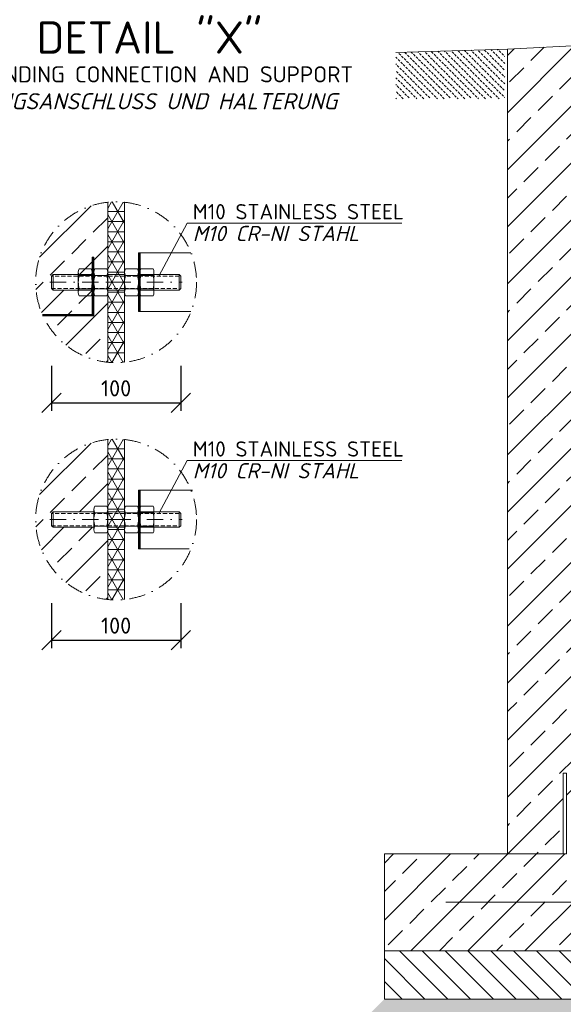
# Model space of a CAD drawing. Header units: millimetres. Extents: x -89243 to 29100, y -5468 to 8855.
# Tile 21 of 23: x 22427 to 24111, y -1216 to 1835. Entities that reach past the tile are written whole.
import ezdxf

# ---------------------------------------------------------------- set-up
doc = ezdxf.new("R2010")
doc.units = ezdxf.units.MM
doc.header["$MEASUREMENT"] = 0
doc.linetypes.add('HIDDEN', pattern=[0.375, 0.25, -0.125])
doc.linetypes.add('STRICHPUNKT2', pattern=[0.5, 0.25, -0.125, 0, -0.125])
for name, color, linetype, lineweight in [('Legende', 7, 'Continuous', 18), ('P------T2', 7, 'Continuous', 18), ('P------T7', 7, 'Continuous', 18), ('P-BS----Bem', 7, 'Continuous', 18), ('P-DERDUNG', 7, 'Continuous', 18), ('P-SSLEIX', 7, 'STRICHPUNKT2', 18), ('Verz. Bandstahl 30x3_5mm im Beton', 5, 'GRENZE1', 18)]:
    doc.layers.add(name, color=color, linetype=linetype, lineweight=lineweight)
doc.styles.get("Standard").update_dxf_attribs({"font": 'isocpeur.ttf'})
doc.linetypes.add('GRENZE1', pattern='A,6.35,-2.54,[133,ltypeshp.shx,S=2.54,R=0,X=-2.54,Y=0],-2.54,25.4', length=36.83)
doc.dimstyles.new('Kopie von ISO-25', dxfattribs={"dimscale": 20, "dimtxt": 2.5, "dimasz": 3, "dimexe": 1.25, "dimexo": 0.625, "dimgap": 1, "dimtad": 1, "dimtxsty": 'Standard', "dimcen": 2.5, "dimadec": 0, "dimazin": 0, "dimtfac": 1, "dimtmove": 0, "dimatfit": 1, "dimfxl": 0, "dimarcsym": 0})

# ---------------------------------------------------------------- blocks, each defined once
blk = doc.blocks.new('_Oblique')
at = {"color": 0, "linetype": 'ByBlock', "lineweight": -2}
blk.add_line((-0.5, -0.5), (0.5, 0.5), dxfattribs=at)
blk = doc.blocks.new('*D22')
at = {"layer": 'Defpoints', "color": 0, "lineweight": 0, "transparency": 16777216}
for p in [(22526.1, 1002.6), (22926.1, 1002.6), (22926.1, 648.1)]:
    blk.add_point(p, dxfattribs=at)
at = {"layer": 'P-BS----Bem', "color": 0, "lineweight": -2, "transparency": 16777216}
for p, q in [((22526.1, 762.6), (22526.1, 623.1)), ((22926.1, 762.6), (22926.1, 623.1)), ((22526.1, 648.1), (22926.1, 648.1))]:
    blk.add_line(p, q, dxfattribs=at)
at = {"layer": 'P-BS----Bem', "color": 0, "lineweight": -2, "transparency": 16777216, "xscale": 60, "yscale": 60, "zscale": 60, "rotation": 180}
blk.add_blockref('_Oblique', (22526.1, 648.1), dxfattribs=at)
at = {"layer": 'P-BS----Bem', "color": 0, "lineweight": -2, "transparency": 16777216, "xscale": 60, "yscale": 60, "zscale": 60}
blk.add_blockref('_Oblique', (22926.1, 648.1), dxfattribs=at)
at = {"layer": 'P-BS----Bem', "color": 0, "transparency": 16777216, "insert": (22726.1, 693.1), "char_height": 50, "attachment_point": 5}
blk.add_mtext('100', dxfattribs=at)
blk = doc.blocks.new('*D23')
at = {"layer": 'Defpoints', "color": 0, "lineweight": 0, "transparency": 16777216}
for p in [(22526.1, 267.2), (22926.1, 267.2), (22926.1, -87.3)]:
    blk.add_point(p, dxfattribs=at)
at = {"layer": 'P-BS----Bem', "color": 0, "lineweight": -2, "transparency": 16777216}
for p, q in [((22526.1, 27.2), (22526.1, -112.3)), ((22926.1, 27.2), (22926.1, -112.3)), ((22526.1, -87.3), (22926.1, -87.3))]:
    blk.add_line(p, q, dxfattribs=at)
at = {"layer": 'P-BS----Bem', "color": 0, "lineweight": -2, "transparency": 16777216, "xscale": 60, "yscale": 60, "zscale": 60, "rotation": 180}
blk.add_blockref('_Oblique', (22526.1, -87.3), dxfattribs=at)
at = {"layer": 'P-BS----Bem', "color": 0, "lineweight": -2, "transparency": 16777216, "xscale": 60, "yscale": 60, "zscale": 60}
blk.add_blockref('_Oblique', (22926.1, -87.3), dxfattribs=at)
at = {"layer": 'P-BS----Bem', "color": 0, "transparency": 16777216, "insert": (22726.1, -42.3), "char_height": 50, "attachment_point": 5}
blk.add_mtext('100', dxfattribs=at)

msp = doc.modelspace()

# ---------------------------------------------------------------- hatches: boundary and pattern name
at = {"lineweight": 9}
h = msp.add_hatch(dxfattribs=at)
h.set_pattern_fill('ANSI33', color=256, scale=500)
h.set_pattern_definition([(45, (24872.93, 360.69), (-88.388, 88.388), []), (45, (24961.32, 360.69), (-88.388, 88.388), [62.5, -31.25])])
edge = h.paths.add_edge_path()
edge.add_line((24339.429, 796.788), (24239.629, 796.788))
edge.add_line((24239.629, 796.788), (24239.629, 880.688))
edge.add_line((24239.629, 880.688), (24339.429, 880.688))
edge.add_line((24339.429, 880.688), (24339.429, 998.167))
edge.add_line((24339.429, 998.167), (24542.429, 1172.167))
edge.add_line((24542.429, 1172.167), (24542.429, 1442.688))
edge.add_line((24542.429, 1442.688), (24442.629, 1442.688))
edge.add_line((24442.629, 1442.688), (24442.629, 1526.588))
edge.add_line((24442.629, 1526.588), (24542.429, 1526.588))
edge.add_line((24542.429, 1526.588), (24542.429, 1616.388))
edge.add_line((24542.429, 1616.388), (24455.629, 1703.188))
edge.add_line((24455.629, 1703.188), (24455.629, 1743.688))
edge.add_line((24455.629, 1743.688), (24478.037, 1743.688))
edge.add_line((24478.037, 1743.688), (24478.037, 1771.188))
edge.add_line((24478.037, 1771.188), (23938.129, 1744.188))
edge.add_line((23938.129, 1744.188), (23938.129, -749.812))
edge.add_line((23938.129, -749.812), (23557.129, -749.812))
edge.add_line((23557.129, -749.812), (23557.129, -1049.812))
edge.add_line((23557.129, -1049.812), (26188.729, -1049.812))
edge.add_line((26188.729, -1049.812), (26188.729, -749.812))
edge.add_line((26188.729, -749.812), (25807.729, -749.812))
edge.add_line((25807.729, -749.812), (25807.729, 1758.111))
edge.add_line((25807.729, 1758.111), (25546.229, 1771.188))
edge.add_line((25546.229, 1771.188), (25546.229, 1743.688))
edge.add_line((25546.229, 1743.688), (25565.229, 1743.688))
edge.add_line((25565.229, 1743.688), (25565.229, 1703.188))
edge.add_line((25565.229, 1703.188), (25491.429, 1703.188))
edge.add_line((25491.429, 1703.188), (25491.429, 1643.188))
edge.add_line((25491.429, 1643.188), (25691.429, 1589.598))
edge.add_line((25691.429, 1589.598), (25691.429, -589.812))
edge.add_line((25691.429, -589.812), (25741.429, -589.812))
edge.add_line((25741.429, -589.812), (25741.429, -499.812))
edge.add_line((25741.429, -499.812), (25751.429, -499.812))
edge.add_line((25751.429, -499.812), (25751.429, -749.812))
edge.add_line((25751.429, -749.812), (24111.429, -749.812))
edge.add_line((24111.429, -749.812), (24111.429, -499.812))
edge.add_line((24111.429, -499.812), (24121.429, -499.812))
edge.add_line((24121.429, -499.812), (24121.429, -589.812))
edge.add_line((24121.429, -589.812), (24279.429, -589.812))
edge.add_line((24279.429, -589.812), (24279.429, -585.812))
edge.add_arc((24283.429, -585.812), 4, 90, 180, ccw=False)
edge.add_line((24283.429, -581.812), (24323.429, -581.812))
edge.add_arc((24323.429, -573.812), 8, 270, 360)
edge.add_line((24331.429, -573.812), (24331.429, -533.812))
edge.add_arc((24335.429, -533.812), 4, 90, 180, ccw=False)
edge.add_line((24335.429, -529.812), (24339.429, -529.812))
edge.add_line((24339.429, -529.812), (24339.429, -445.112))
edge.add_line((24339.429, -445.112), (24239.629, -445.112))
edge.add_line((24239.629, -445.112), (24239.629, -361.212))
edge.add_line((24239.629, -361.212), (24339.429, -361.212))
edge.add_line((24339.429, -361.212), (24339.429, 515.776))
edge.add_line((24339.429, 515.776), (24328.656, 515.776))
edge.add_line((24328.656, 515.776), (24328.656, 520.188))
edge.add_line((24328.656, 520.188), (24295.929, 520.188))
edge.add_line((24295.929, 520.188), (24295.929, 532.188))
edge.add_line((24295.929, 532.188), (24328.656, 532.188))
edge.add_line((24328.656, 532.188), (24328.656, 536.6))
edge.add_line((24328.656, 536.6), (24339.429, 536.6))
edge.add_line((24339.429, 536.6), (24339.429, 796.788))
h.paths.add_polyline_path([(24270.321, 581.675), (24270.321, 424.139), (24144.635, 424.139), (24144.635, 581.675)], flags=16)
at = {"lineweight": 13}
h = msp.add_hatch(dxfattribs=at)
h.set_pattern_fill('BETON_UNBEWEHRT', color=256, scale=60, angle=90, pattern_type=2)
h.set_pattern_definition([(135, (27091.858, 1677.705), (-10.6066, -10.6066), [7.5, -3.75])])
h.paths.add_polyline_path([(23592.475, 1733.341), (23592.475, 1590.259), (23930.129, 1590.259), (23930.129, 1743.937)])
at = {"lineweight": 9}
h = msp.add_hatch(dxfattribs=at)
h.set_pattern_fill('ANSI33', color=256, scale=500)
h.set_pattern_definition([(45, (22588.46, 1021.77), (-88.39, 88.39), []), (45, (22676.84, 1021.77), (-88.39, 88.39), [62.5, -31.25])])
h.paths.add_polyline_path([(22700.058, 1269.614, 0.38392028), (22476.853, 1021.768, 0.38392028), (22700.058, 773.923), (22700.058, 980.12), (22656.967, 980.12), (22656.967, 997.768), (22530.859, 997.768), (22526.059, 1002.568), (22526.059, 1040.968), (22530.859, 1045.768), (22656.967, 1045.768), (22656.968, 1053.005, -0.05326436), (22657.425, 1057.278), (22657.669, 1063.417), (22700.058, 1063.417)])
at = {"lineweight": 5}
h = msp.add_hatch(dxfattribs=at)
h.set_pattern_fill('NET3', color=256, scale=250)
h.set_pattern_definition([(0, (24228.414, 647.245), (0, 31.25), []), (60, (24228.414, 647.245), (-27.0633, 15.625), []), (120, (24228.414, 647.245), (-27.0633, -15.625), [])])
edge = h.paths.add_edge_path()
edge.add_arc((22726.059, 1021.768), 249.206, 84.011234, 95.988766)
edge.add_line((22700.058, 1269.614), (22700.058, 773.923))
edge.add_arc((22726.059, 1021.768), 249.206, 264.011234, 275.988766)
edge.add_line((22752.059, 773.923), (22752.059, 1269.614))
at = {"lineweight": 9}
h = msp.add_hatch(dxfattribs=at)
h.set_pattern_fill('ANSI33', color=256, scale=500)
h.set_pattern_definition([(45, (22588.46, 286.43), (-88.39, 88.39), []), (45, (22676.84, 286.43), (-88.39, 88.39), [62.5, -31.25])])
h.paths.add_polyline_path([(22700.058, 534.278, 0.38392028), (22476.853, 286.432, 0.38392028), (22700.058, 38.587), (22700.058, 244.784), (22656.967, 244.784), (22656.967, 262.432), (22530.859, 262.432), (22526.059, 267.232), (22526.059, 305.632), (22530.859, 310.432), (22656.967, 310.432), (22656.968, 317.669, -0.05326436), (22657.425, 321.942), (22657.669, 328.081), (22700.058, 328.081)])
at = {"lineweight": 5}
h = msp.add_hatch(dxfattribs=at)
h.set_pattern_fill('NET3', color=256, scale=250)
h.set_pattern_definition([(0, (24228.414, -88.09), (0, 31.25), []), (60, (24228.414, -88.09), (-27.0633, 15.625), []), (120, (24228.414, -88.09), (-27.0633, -15.625), [])])
edge = h.paths.add_edge_path()
edge.add_arc((22726.059, 286.432), 249.206, 84.011234, 95.988766)
edge.add_line((22700.058, 534.278), (22700.058, 38.587))
edge.add_arc((22726.059, 286.432), 249.206, 264.011234, 275.988766)
edge.add_line((22752.059, 38.587), (22752.059, 534.278))
at = {"lineweight": 9}
h = msp.add_hatch(dxfattribs=at)
h.set_pattern_fill('ANSI31', color=256, scale=400, angle=90)
h.set_pattern_definition([(135, (25304.93, -1124.81), (-35.3553, -35.3553), [])])
h.paths.add_polyline_path([(23557.129, -1049.812), (26188.729, -1049.812), (26188.729, -1199.812), (23557.129, -1199.812)])
h = msp.add_hatch(dxfattribs=at)
h.set_pattern_fill('GRAVEL', color=256, scale=50)
h.set_pattern_definition([(228.0128, (24908.929, -1299.812), (-400, -450), [6.7268, -665.9544]), (184.96974, (24904.429, -1304.812), (600, 50), [11.5434, -1142.7962]), (132.51045, (24892.929, -1305.812), (500, -550), [8.1394, -805.8016]), (267.27369, (24873.429, -1318.312), (50, 1000), [10.5119, -1040.6779]), (292.83365, (24872.929, -1328.812), (-250, 600), [10.30775, -1020.4687]), (357.27369, (24876.929, -1338.312), (-1000, 50), [10.5119, -1040.6779]), (37.69424, (24887.429, -1338.8121), (-650, -500), [13.90145, -1376.2424]), (72.25533, (24898.429, -1330.3121), (350, 1100), [13.1244, -1299.3161]), (121.42957, (24902.429, -1317.812), (-400, 650), [10.5475, -1044.2037]), (175.23636, (24896.929, -1308.812), (550, -50), [12.0416, -590.0381]), (222.39744, (24884.929, -1307.8121), (-600, -550), [15.5724, -1541.66875]), (138.81407, (24922.929, -1318.812), (-350, 300), [5.315, -526.1922]), (171.46923, (24918.929, -1315.312), (650, -100), [10.11185, -1001.0756]), (225, (24908.93, -1313.812), (-6e-15, -50), [7.071, -63.6396]), (203.1986, (24905.429, -1307.812), (250, 100), [3.8079, -376.9808]), (291.8014, (24901.929, -1309.312), (-50, 150), [5.3851, -263.8731]), (30.96376, (24903.929, -1314.312), (150, 100), [8.7464, -282.8011]), (161.565, (24911.429, -1309.812), (100, -50), [6.3245, -151.7893]), (16.38954, (24872.929, -1309.312), (500, 150), [8.86, -877.1423]), (70.34618, (24881.429, -1306.812), (-200, -550), [7.433, -735.8704]), (293.1986, (24911.429, -1299.812), (-100, 250), [7.6158, -373.1729]), (343.61046, (24914.429, -1306.812), (-500, 150), [8.86, -877.1423]), (339.44395, (24872.929, -1340.312), (-250, 100), [8.544, -418.6562]), (294.77514, (24880.929, -1343.312), (-250, 550), [7.1589, -708.7322]), (66.8014, (24911.929, -1349.812), (100, 250), [7.6158, -373.1729]), (17.35402, (24914.929, -1342.812), (-650, -200), [8.38155, -829.7712]), (69.44395, (24887.429, -1349.812), (-100, -250), [4.272, -422.9282]), (101.3099, (24908.929, -1349.812), (-50, 200), [2.5495, -252.4015]), (165.96376, (24908.429, -1347.312), (150, -50), [10.3078, -195.8475]), (186.009, (24898.429, -1344.812), (500, 50), [9.5525, -945.6962]), (303.6901, (24903.929, -1318.812), (-50, 100), [7.2111, -173.0665]), (353.15723, (24907.929, -1324.8121), (850, -100), [12.5897, -1246.3781]), (60.9454, (24920.429, -1326.312), (-200, -350), [5.1478, -509.6337]), (90, (24922.93, -1321.81), (-50, 50), [3, -47]), (120.25644, (24897.429, -1343.312), (200, -350), [6.9462, -687.676]), (48.0128, (24893.929, -1337.312), (400, 450), [13.4536, -659.2276]), (0, (24902.93, -1327.31), (50, 50), [13, -37]), (325.30485, (24915.929, -1327.312), (500, -350), [7.9057, -782.6637]), (254.0546, (24922.429, -1331.812), (-50, -200), [7.2801, -356.7254]), (207.64598, (24920.429, -1338.812), (-950, -500), [11.85325, -1173.4737]), (175.42608, (24909.929, -1344.3121), (-650, 50), [12.53995, -1241.4537])])
h.paths.add_polyline_path([(26188.729, -1199.812), (23557.129, -1199.812), (23257.129, -1499.812), (26488.729, -1499.812)])
at = {"layer": 'P-DERDUNG', "lineweight": 0}
h = msp.add_hatch(dxfattribs=at)
h.set_pattern_fill('ANSI31', color=5, scale=10)
h.set_pattern_definition([(45, (22577.2743, 1008.3501), (-0.883883, 0.883883), [])])
h.paths.add_polyline_path([(22497.581, 922.262), (22651.967, 922.262), (22651.967, 1099.438), (22656.967, 1099.438), (22656.967, 917.262), (22499.825, 917.262)])
h = msp.add_hatch(dxfattribs=at)
h.set_pattern_fill('ANSI31', color=1, scale=10)
h.set_pattern_definition([(45, (22797.6505, 1021.7683), (-0.883883, 0.883883), [])])
h.paths.add_polyline_path([(22795.15, 930.68), (22800.15, 930.68), (22800.15, 1112.857), (22795.15, 1112.857)])
h = msp.add_hatch(dxfattribs=at)
h.set_pattern_fill('ANSI31', color=1, scale=10)
h.set_pattern_definition([(45, (22797.6505, 286.4324), (-0.883883, 0.883883), [])])
h.paths.add_polyline_path([(22795.15, 195.344), (22800.15, 195.344), (22800.15, 377.521), (22795.15, 377.521)])

# ---------------------------------------------------------------- linework, layer by layer
at = {"lineweight": 0}
for p, q in [((24478.037, 1771.188), (23938.129, 1744.188)), ((23592.475, 1733.341), (23938.129, 1744.188)), ((23938.129, 1744.188), (23938.129, -749.812)), ((22700.058, 773.923), (22700.058, 1269.614)), ((22752.059, 1269.614), (22752.059, 773.923)), ((22700.058, 38.587), (22700.058, 534.278)), ((22752.059, 534.278), (22752.059, 38.587)), ((24111.429, -749.812), (23557.129, -749.812)), ((23557.129, -749.812), (23557.129, -1049.812)), ((23557.129, -1049.812), (26188.729, -1049.812))]:
    msp.add_line(p, q, dxfattribs=at)
for points in [[(24111.429, -749.812), (24121.429, -749.812), (24121.429, -499.812), (24111.429, -499.812)], [(23557.129, -1049.812), (26188.729, -1049.812), (26188.729, -1199.812), (23557.129, -1199.812)]]:
    msp.add_lwpolyline(points, close=True, dxfattribs=at)
at = {"layer": 'P------T2'}
for p, q in [((22946.095, 1205.074), (22858.205, 1040.968)), ((22946.095, 1205.074), (23610.901, 1205.074)), ((22946.095, 469.738), (22858.205, 305.632)), ((22946.095, 469.738), (23610.901, 469.738))]:
    msp.add_line(p, q, dxfattribs=at)
at = {"layer": 'P-DERDUNG', "color": 7, "ltscale": 200}
for p, q in [((22530.859, 1045.768), (22526.059, 1040.968)), ((22526.059, 1002.568), (22526.059, 1040.968)), ((22530.859, 1045.768), (22656.967, 1045.768)), ((22530.859, 1045.768), (22530.859, 997.768)), ((22608.876, 990.532), (22608.876, 1053.005)), ((22649.083, 1042.593), (22611.763, 1042.593)), ((22651.967, 1053.005), (22651.967, 990.532)), ((22656.967, 990.532), (22656.967, 1053.005)), ((22697.174, 1042.593), (22659.854, 1042.593)), ((22700.058, 1053.005), (22700.058, 990.532)), ((22700.058, 1045.768), (22752.059, 1045.768)), ((22752.059, 1053.005), (22752.059, 990.532)), ((22754.944, 1042.593), (22792.264, 1042.593)), ((22795.15, 990.532), (22795.15, 1053.005)), ((22795.15, 1045.768), (22921.259, 1045.768)), ((22800.15, 1053.005), (22800.15, 990.532)), ((22803.035, 1042.593), (22840.355, 1042.593)), ((22843.241, 990.532), (22843.241, 1053.005)), ((22921.259, 1045.768), (22921.259, 997.768)), ((22921.259, 1045.768), (22926.059, 1040.968)), ((22926.059, 1002.568), (22926.059, 1040.968)), ((22526.059, 1002.568), (22530.859, 997.768)), ((22656.967, 997.768), (22530.859, 997.768)), ((22649.083, 1000.944), (22611.762, 1000.944)), ((22697.174, 1000.944), (22659.853, 1000.944)), ((22752.059, 997.768), (22700.058, 997.768)), ((22754.944, 1000.944), (22792.265, 1000.944)), ((22921.259, 997.768), (22795.15, 997.768)), ((22803.035, 1000.944), (22840.356, 1000.944)), ((22926.059, 1002.568), (22921.259, 997.768)), ((22530.859, 310.432), (22526.059, 305.632)), ((22526.059, 267.232), (22526.059, 305.632)), ((22530.859, 310.432), (22656.967, 310.432)), ((22530.859, 310.432), (22530.859, 262.432)), ((22656.967, 255.196), (22656.967, 317.669)), ((22697.174, 307.257), (22659.854, 307.257)), ((22700.058, 317.669), (22700.058, 255.196)), ((22700.058, 310.432), (22752.059, 310.432)), ((22752.059, 317.669), (22752.059, 255.196)), ((22754.944, 307.257), (22792.264, 307.257)), ((22795.15, 255.196), (22795.15, 317.669)), ((22795.15, 310.432), (22921.259, 310.432)), ((22800.15, 317.669), (22800.15, 255.196)), ((22803.035, 307.257), (22840.355, 307.257)), ((22843.241, 255.196), (22843.241, 317.669)), ((22921.259, 310.432), (22921.259, 262.432)), ((22921.259, 310.432), (22926.059, 305.632)), ((22926.059, 267.232), (22926.059, 305.632)), ((22526.059, 267.232), (22530.859, 262.432)), ((22656.967, 262.432), (22530.859, 262.432)), ((22697.174, 265.608), (22659.853, 265.608)), ((22752.059, 262.432), (22700.058, 262.432)), ((22754.944, 265.608), (22792.265, 265.608)), ((22921.259, 262.432), (22795.15, 262.432)), ((22803.035, 265.608), (22840.356, 265.608)), ((22926.059, 267.232), (22921.259, 262.432))]:
    msp.add_line(p, q, dxfattribs=at)
at = {"layer": 'P-DERDUNG', "color": 7, "linetype": 'HIDDEN', "ltscale": 50}
for p, q in [((22700.058, 1040.968), (22526.059, 1040.968)), ((22752.059, 1040.968), (22700.058, 1040.968)), ((22921.259, 1040.968), (22752.059, 1040.968)), ((22526.059, 1002.568), (22700.058, 1002.568)), ((22700.058, 1002.568), (22752.059, 1002.568)), ((22752.059, 1002.568), (22921.259, 1002.568)), ((22700.058, 305.632), (22526.059, 305.632)), ((22752.059, 305.632), (22700.058, 305.632)), ((22921.259, 305.632), (22752.059, 305.632)), ((22526.059, 267.232), (22700.058, 267.232)), ((22700.058, 267.232), (22752.059, 267.232)), ((22752.059, 267.232), (22921.259, 267.232))]:
    msp.add_line(p, q, dxfattribs=at)
at = {"layer": 'P-DERDUNG', "color": 7, "ltscale": 200}
for points in [[(22611.762, 1063.417), (22649.083, 1063.417)], [(22659.853, 1063.417), (22697.174, 1063.417)], [(22792.265, 1063.417), (22754.944, 1063.417)], [(22840.356, 1063.417), (22803.035, 1063.417)], [(22649.083, 980.12), (22611.762, 980.12)], [(22697.174, 980.12), (22659.853, 980.12)], [(22754.944, 980.12), (22792.265, 980.12)], [(22803.035, 980.12), (22840.356, 980.12)], [(22659.853, 328.081), (22697.174, 328.081)], [(22792.265, 328.081), (22754.944, 328.081)], [(22840.356, 328.081), (22803.035, 328.081)], [(22697.174, 244.784), (22659.853, 244.784)], [(22754.944, 244.784), (22792.265, 244.784)], [(22803.035, 244.784), (22840.356, 244.784)]]:
    msp.add_lwpolyline(points, dxfattribs=at)
for centre, radius, start, end in [((22629.105, 1053.005), 20.228, 149.0201, 210.97991), ((22685.46, 1021.768), 76.583, 164.2218, 195.77825), ((22631.739, 1053.005), 20.228, 329.0201, 30.9799), ((22575.384, 1021.768), 76.583, 344.2217, 15.7782), ((22677.196, 1053.005), 20.228, 149.0201, 210.97991), ((22733.551, 1021.768), 76.583, 164.2218, 195.77825), ((22679.831, 1053.005), 20.228, 329.0201, 30.9799), ((22623.475, 1021.768), 76.583, 344.2217, 15.7782), ((22772.287, 1053.005), 20.228, 149.0201, 210.9799), ((22828.642, 1021.768), 76.583, 164.2218, 195.7783), ((22774.922, 1053.005), 20.228, 329.02009, 30.9799), ((22718.567, 1021.768), 76.583, 344.22175, 15.7782), ((22820.378, 1053.005), 20.228, 149.0201, 210.9799), ((22876.733, 1021.768), 76.583, 164.2218, 195.7783), ((22823.012, 1053.005), 20.228, 329.02009, 30.9799), ((22766.657, 1021.768), 76.583, 344.22175, 15.7782), ((22629.105, 990.532), 20.228, 149.0201, 210.97992), ((22631.739, 990.532), 20.228, 329.0201, 30.9799), ((22677.196, 990.532), 20.228, 149.0201, 210.97992), ((22679.831, 990.532), 20.228, 329.0201, 30.9799), ((22772.287, 990.532), 20.228, 149.0201, 210.9799), ((22774.922, 990.532), 20.228, 329.02008, 30.9799), ((22820.378, 990.532), 20.228, 149.0201, 210.9799), ((22823.012, 990.532), 20.228, 329.02008, 30.9799), ((22677.196, 317.669), 20.228, 149.0201, 210.97991), ((22733.551, 286.432), 76.583, 164.2218, 195.77825), ((22679.831, 317.669), 20.228, 329.0201, 30.9799), ((22623.475, 286.432), 76.583, 344.2217, 15.7782), ((22772.287, 317.669), 20.228, 149.0201, 210.9799), ((22828.642, 286.432), 76.583, 164.2218, 195.7783), ((22774.922, 317.669), 20.228, 329.02009, 30.9799), ((22718.567, 286.432), 76.583, 344.22175, 15.7782), ((22820.378, 317.669), 20.228, 149.0201, 210.9799), ((22876.733, 286.432), 76.583, 164.2218, 195.7783), ((22823.012, 317.669), 20.228, 329.02009, 30.9799), ((22766.657, 286.432), 76.583, 344.22175, 15.7782), ((22677.196, 255.196), 20.228, 149.0201, 210.97992), ((22679.831, 255.196), 20.228, 329.0201, 30.9799), ((22772.287, 255.196), 20.228, 149.0201, 210.9799), ((22774.922, 255.196), 20.228, 329.02008, 30.9799), ((22820.378, 255.196), 20.228, 149.0201, 210.9799), ((22823.012, 255.196), 20.228, 329.02008, 30.9799)]:
    msp.add_arc(centre, radius, start, end, dxfattribs=at)
at = {"layer": 'P-SSLEIX', "color": 7, "linetype": 'STRICHPUNKT2', "ltscale": 200}
for p, q in [((22521.059, 1021.768), (22931.059, 1021.768)), ((22521.059, 286.432), (22931.059, 286.432))]:
    msp.add_line(p, q, dxfattribs=at)
for centre in [(22726.059, 1021.768), (22726.059, 286.432)]:
    msp.add_circle(centre, 249.206, dxfattribs=at)
at = {"layer": 'Verz. Bandstahl 30x3_5mm im Beton', "linetype": 'Continuous', "ltscale": 5}
for p, q in [((22656.967, 1099.438), (22651.967, 1099.438)), ((22651.967, 1099.438), (22651.967, 922.262)), ((22656.967, 1099.438), (22656.967, 917.262)), ((22651.967, 922.262), (22497.581, 922.262)), ((22656.967, 917.262), (22499.825, 917.262))]:
    msp.add_line(p, q, dxfattribs=at)
at = {"layer": 'Verz. Bandstahl 30x3_5mm im Beton', "color": 1, "linetype": 'Continuous', "ltscale": 5}
for p, q in [((22800.15, 1112.857), (22800.15, 930.68)), ((22800.15, 377.521), (22800.15, 195.344))]:
    msp.add_line(p, q, dxfattribs=at)
at = {"layer": 'Verz. Bandstahl 30x3_5mm im Beton', "ltscale": 5}
msp.add_line((25998.229, -899.812), (23747.629, -899.812), dxfattribs=at)
at = {"layer": 'Verz. Bandstahl 30x3_5mm im Beton', "color": 1, "linetype": 'Continuous', "ltscale": 5}
for points in [[(22958.021, 1112.857), (22795.15, 1112.857), (22795.15, 930.68), (22958.021, 930.68)], [(22962.852, 377.521), (22795.15, 377.521), (22795.15, 195.344), (22952.293, 195.344)]]:
    msp.add_lwpolyline(points, dxfattribs=at)

# ---------------------------------------------------------------- texts
at = {"layer": 'Legende', "color": 0, "lineweight": 0, "char_height": 47.25, "width": 654.04226, "attachment_point": 1, "line_spacing_factor": 0.857143}
for insert in [(22963.529, 1264.057), (22963.529, 528.721)]:
    msp.add_mtext('M10 STAINLESS STEEL\\P{\\fISOCPEUR|b0|i1|c0|p34;M10 CR-NI STAHL}', dxfattribs=dict(at, insert=insert))
at = {"layer": 'P------T2', "insert": (22184.349, 1691.054), "char_height": 50, "width": 1229.93338, "attachment_point": 1}
msp.add_mtext('\\pi24.967;GROUNDING CONNECTION AND SUPPORT{\\fISOCPEUR|b0|i1|c0|p34; \\P\\pi11.008;ERDUNGSANSCHLUSS UND HALTERUNG}', dxfattribs=at)
at = {"layer": 'P------T7', "color": 0, "insert": (22479.831, 1830.262), "char_height": 100, "attachment_point": 1}
msp.add_mtext('DETAIL "X"', dxfattribs=at)

# ---------------------------------------------------------------- dimensions: what is measured, and where the dimension line sits
at = {"layer": 'P-BS----Bem', "color": 0}
for base, p1, p2, picture, middle in [((22926.059, 648.071), (22526.059, 1002.568), (22926.059, 1002.568), '*D22', (22726.059, 693.071)), ((22926.059, -87.265), (22526.059, 267.232), (22926.059, 267.232), '*D23', (22726.059, -42.265))]:
    dim = msp.add_linear_dim(base=base, p1=p1, p2=p2, text='100', dimstyle='Kopie von ISO-25', override={"dimexo": 12, "dimblk1": 'Oblique', "dimblk2": 'Oblique', "dimsah": 1}, dxfattribs=at)
    dim.commit()
    dim.dimension.update_dxf_attribs({"geometry": picture, "text_midpoint": middle})

doc.saveas('drawing.dxf')
